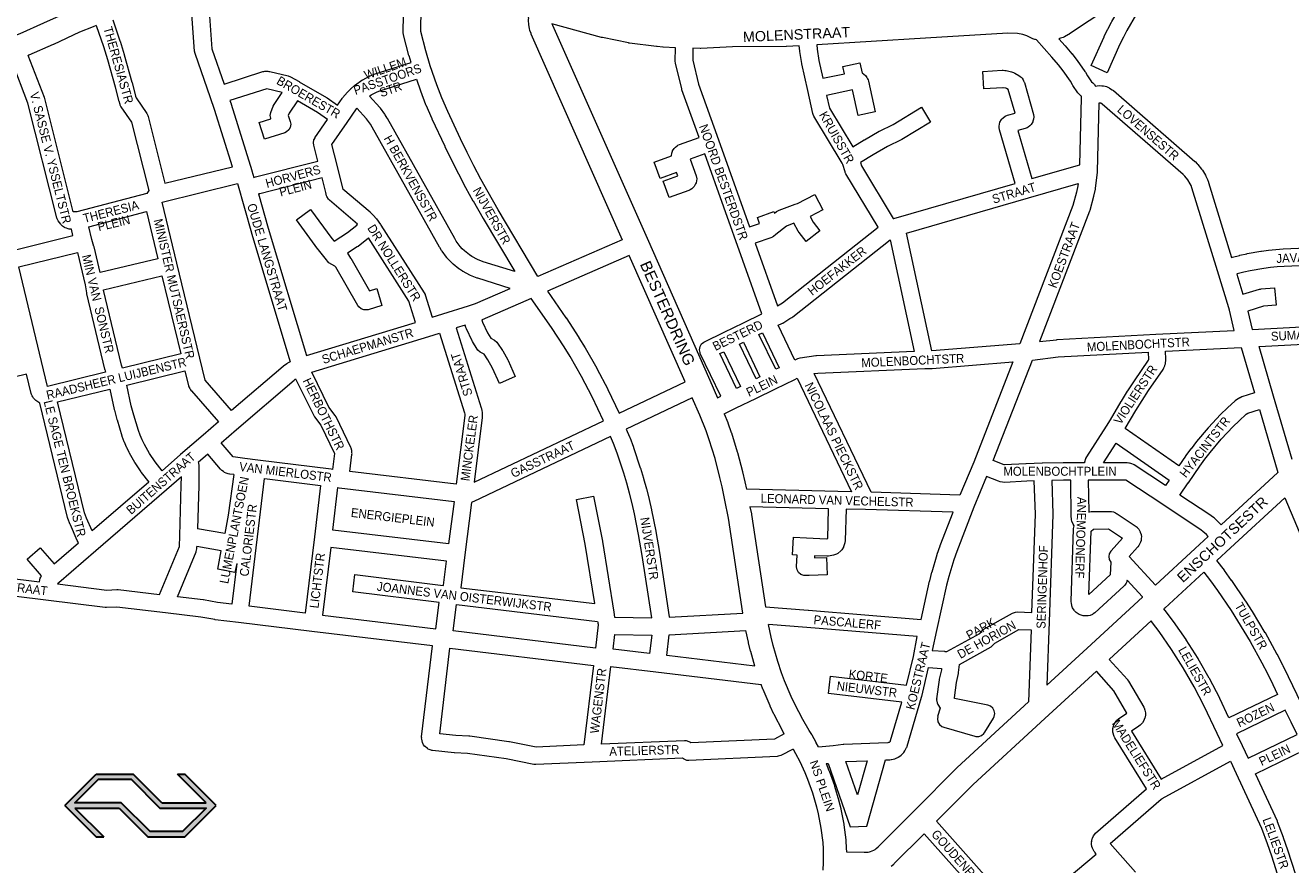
# Model space of a CAD drawing. Header units: metres. Extents: x 123817 to 142006, y 393105 to 406084.
# Tile 91 of 138: x 133835 to 134923, y 396927 to 397649. Entities that reach past the tile are written whole.
import ezdxf
from ezdxf.enums import TextEntityAlignment as Align

# ---------------------------------------------------------------- set-up
doc = ezdxf.new("R2010")
doc.units = ezdxf.units.M
doc.header["$MEASUREMENT"] = 0
doc.styles.add('Style-Arial', font='arial.ttf')

# ---------------------------------------------------------------- blocks, each defined once
blk = doc.blocks.new('NS055_1')
at = {"lineweight": 30}
h = blk.add_hatch(color=5, dxfattribs=at)
h.paths.add_polyline_path([(-19.72, 0), (-31.72, 12), (-19.72, 24), (-5.62, 24), (5.38, 13), (22.28, 13), (11.28, 24), (14.11, 24), (26.11, 12), (14.11, 0), (0, 0), (-11, 11), (-27.89, 11), (-16.89, 0)])
h.paths.add_polyline_path([(0.83, 2), (-10.17, 13), (-27.89, 13), (-18.89, 22), (-6.44, 22), (4.56, 11), (22.28, 11), (13.28, 2)], flags=17)
at = {"color": 5, "lineweight": 30}
for p, q in [((-31.72, 12), (-19.72, 24)), ((-19.72, 24), (-5.62, 24)), ((5.38, 13), (-5.62, 24)), ((22.28, 13), (11.28, 24)), ((11.28, 24), (14.11, 24)), ((26.11, 12), (14.11, 24)), ((-31.72, 12), (-19.72, 0)), ((-27.89, 11), (-11, 11)), ((-27.89, 11), (-16.89, 0)), ((-11, 11), (0, 0)), ((5.38, 13), (22.28, 13)), ((14.11, 0), (26.11, 12)), ((-19.72, 0), (-16.89, 0)), ((0, 0), (14.11, 0))]:
    blk.add_line(p, q, dxfattribs=at)
at = {"color": 5, "lineweight": 30, "flags": 128}
blk.add_lwpolyline([(-10.17, 13), (-27.89, 13), (-18.89, 22), (-6.44, 22), (4.56, 11), (22.28, 11), (13.28, 2), (0.83, 2)], close=True, dxfattribs=at)

msp = doc.modelspace()

# ---------------------------------------------------------------- linework, layer by layer
at = {"color": 9, "linetype": 'Continuous', "lineweight": 0, "flags": 128}
for points in [[(134809.2, 397692.9), (134809.3, 397692.7), (134809.8, 397690.1), (134809.3, 397687.6), (134808.5, 397686), (134799.3, 397672.2), (134790.6, 397658.4), (134782.3, 397644.3), (134779.2, 397638.5), (134776.3, 397632.5), (134765.3, 397607.9), (134751.6, 397614), (134762.7, 397638.7), (134762.7, 397638.9), (134765.7, 397645.1), (134765.9, 397645.4), (134769.1, 397651.5), (134769.3, 397651.8), (134777.7, 397666.1), (134777.8, 397666.3), (134783.5, 397675.3)], [(133992.7, 397672.9), (133995.8, 397628.4), (134006.4, 397598.1), (134039.5, 397608.8), (134040.5, 397609), (134041.3, 397609.1), (134042.3, 397609.2), (134043.8, 397609.2), (134044.8, 397609), (134045.1, 397609), (134045.5, 397608.9), (134061.4, 397605.2), (134063.4, 397604.4), (134070.8, 397600.2), (134070.9, 397600.1), (134070.9, 397600.1), (134094.4, 397586.5), (134095, 397586.2), (134103.7, 397580), (134107.7, 397585.7), (134108.1, 397586.3), (134108.1, 397586.3), (134112.3, 397591.3), (134112.8, 397591.8), (134115.1, 397594.1), (134115.2, 397594.2), (134115.5, 397594.4), (134118.7, 397597.2), (134119.3, 397597.6), (134124.6, 397601.4), (134125.2, 397601.7), (134125.4, 397601.8), (134131.2, 397604.9), (134131.8, 397605.2), (134134.8, 397606.4), (134135.4, 397606.6), (134167.1, 397616.6), (134165.3, 397622.5), (134165.2, 397622.8), (134160.6, 397640.5), (134160.3, 397642.4), (134160.3, 397642.6), (134160.3, 397642.6), (134161.1, 397688)], [(134348.5, 397464.3), (134276, 397432.6), (134242, 397490), (134233.3, 397505.1), (134227.1, 397516.4), (134221, 397527.8), (134215.2, 397539.3), (134209.5, 397550.9), (134198.6, 397574.5), (134193.5, 397586.2), (134189.1, 397597.4), (134183.5, 397613.9), (134179.7, 397626.7), (134175.3, 397643.3), (134176.1, 397684.6)], [(133910.6, 397653.5), (133916.8, 397635.2), (133916.9, 397635), (133920.4, 397623.6), (133920.5, 397623.4), (133927.1, 397599.7), (133927.2, 397599.5), (133930.1, 397587.8), (133930.6, 397586.2), (133939.9, 397572.7), (133940.8, 397571.1), (133941, 397570.3), (133955.5, 397512.8), (134013.5, 397526.9), (133998.1, 397576.3), (133994.6, 397586.3), (133981.3, 397624.4), (133980.9, 397626.4), (133977.8, 397670.5)], [(133896.4, 397648.4), (133902.6, 397630.4), (133906, 397619.2), (133912.6, 397595.7), (133915.6, 397583.9), (133915.7, 397583.6), (133916.6, 397580.8), (133916.7, 397580.3), (133917.6, 397578.6), (133926.8, 397565.3), (133941.6, 397506.5), (133940, 397504.1), (133879.8, 397488.3), (133876.7, 397488.2), (133852.1, 397585.7), (133851.9, 397586.4), (133851.9, 397586.5), (133838, 397622.8)], [(134723.8, 397637), (134729.1, 397631.1), (134729.2, 397630.9), (134734.9, 397624.2), (134734.9, 397624.2), (134735.1, 397624), (134739.3, 397618.7), (134739.5, 397618.4), (134746.2, 397609), (134746.6, 397608.4), (134748.4, 397605.2), (134751.9, 397600), (134752.9, 397599.2), (134754, 397598.1), (134754.4, 397597.5), (134755.3, 397596.3), (134756.6, 397596.6), (134756.8, 397596.6), (134758.3, 397596.8), (134760.8, 397596.7), (134761.9, 397596.6), (134762.2, 397596.5), (134763.6, 397596.2), (134764.6, 397595.9), (134765.9, 397595.4), (134767, 397594.9), (134767.4, 397594.7), (134769.7, 397593.1), (134770.6, 397592.5), (134840.6, 397531.6), (134840.8, 397531.4), (134842.7, 397529.6), (134843.3, 397528.9), (134843.3, 397528.9), (134846.5, 397525), (134847.2, 397524.1), (134849.8, 397519.7), (134850.2, 397518.9), (134851.2, 397516.6), (134851.4, 397516.1), (134851.5, 397516.1), (134852.3, 397513.7), (134852.4, 397513.4), (134872.3, 397449), (134872.8, 397449.2), (134873.1, 397449.2), (134879, 397450.8), (134879.2, 397450.9), (134885.2, 397452.2), (134885.5, 397452.3), (134897.5, 397454.4), (134897.5, 397454.4), (134897.9, 397454.5), (134903.9, 397455.3), (134904.1, 397455.3), (134910.2, 397455.9), (134910.4, 397455.9), (134916.5, 397456.3), (134916.6, 397456.3), (134995.4, 397459.8)], [(134430.5, 397328.4), (134433.2, 397329.8), (134415.6, 397366.5), (134415.4, 397367.2), (134414.9, 397369.7), (134415.4, 397372.3), (134416.7, 397374.6), (134418.7, 397376.2), (134419.2, 397376.4), (134419.1, 397376.5), (134436, 397384.7), (134452.8, 397392.9), (134452.8, 397392.9), (134452.8, 397392.9), (134468.5, 397400.6), (134419.5, 397538), (134407, 397533.5), (134412, 397519.1), (134412.5, 397516.6), (134412.3, 397515), (134411.9, 397513.2), (134411.6, 397512.3), (134410.3, 397510), (134409.6, 397509.3), (134408.3, 397508.1), (134407, 397507.2), (134405.8, 397506.6), (134388.8, 397500.5), (134383.7, 397514.6), (134396.2, 397519.1), (134395.1, 397522), (134381, 397517), (134375.9, 397531.1), (134390.7, 397536.4), (134391.1, 397538.6), (134391.1, 397538.6), (134391.6, 397540.3), (134391.7, 397540.6), (134393, 397542.8), (134394.2, 397544), (134395.7, 397545.1), (134396.4, 397545.6), (134397.7, 397546.2), (134414.5, 397552.2), (134399.8, 397593.3), (134399.6, 397594), (134394.3, 397616), (134394.1, 397617.7), (134394.1, 397617.9), (134394.1, 397617.9), (134394.3, 397629.4)], [(134409.3, 397628.9), (134409.1, 397618.6), (134414.1, 397598), (134431.1, 397550.1), (134431.1, 397550.1), (134457.8, 397475.3), (134466.6, 397478.3), (134464.8, 397483.3), (134478.9, 397488.4), (134479.4, 397487), (134481.1, 397488.5), (134482.1, 397489.1), (134483.3, 397489.7), (134497, 397494.7), (134499.2, 397495.5), (134514, 397503.2), (134520.9, 397489.9), (134510, 397484.2), (134512.6, 397479.3), (134518.4, 397472), (134506.7, 397462.6), (134500.5, 397470.5), (134499.7, 397471.6), (134496.1, 397478.4), (134489.6, 397476), (134480.6, 397468.8), (134480.6, 397468.8), (134480.6, 397468.8), (134478.5, 397467), (134477.6, 397466.4), (134476.2, 397465.8), (134462.8, 397461.2), (134482, 397407.5), (134484.9, 397409.2), (134486.2, 397410), (134568.4, 397475), (134540.8, 397520.9), (134540.2, 397522.2), (134540.1, 397522.7), (134538.2, 397529), (134537.6, 397530.1), (134513.1, 397570.6), (134512.5, 397571.9), (134512.2, 397572.9), (134507.9, 397592.6), (134502.9, 397615.4), (134502.8, 397615.8), (134501.1, 397626.2), (134501.1, 397626.7), (134500.7, 397631)], [(134515.7, 397631.8), (134516, 397628.2), (134517.6, 397618.4), (134521, 397603.1), (134539.5, 397607), (134538.2, 397613.3), (134552.8, 397616.5), (134554.8, 397607.6), (134555.8, 397607), (134557.8, 397605.3), (134558.7, 397603.9), (134559.4, 397602.6), (134559.8, 397601.7), (134560.1, 397600.7), (134565.9, 397574.2), (134551.2, 397571), (134546.4, 397593.2), (134524.2, 397588.4), (134526.6, 397577.3), (134546.6, 397544.2), (134556.5, 397550.1), (134556.6, 397550.2), (134556.6, 397550.2), (134569.3, 397557.5), (134569.7, 397557.7), (134581.3, 397563.4), (134605.8, 397578.2), (134613.5, 397565.3), (134588.8, 397550.4), (134588.7, 397550.4), (134588.3, 397550.1), (134576.6, 397544.3), (134564.2, 397537.2), (134553.3, 397530.8), (134554.2, 397527.8), (134581.5, 397482.4), (134581.9, 397482.5), (134581.9, 397482.5), (134581.9, 397482.5), (134686.2, 397512.6), (134672.7, 397558.8), (134672.4, 397560.9), (134672.5, 397561.8), (134672.7, 397563.6), (134673.1, 397565.3), (134674.4, 397567.6), (134674.6, 397567.8), (134675.9, 397569.2), (134677.6, 397570.6), (134679.5, 397571.4), (134686.1, 397573.1), (134680.2, 397593.5), (134678.9, 397594.3), (134678.3, 397594.5), (134675.9, 397595), (134675.6, 397595), (134659.3, 397594), (134658.4, 397609), (134675.1, 397610), (134676, 397610), (134677.3, 397609.9), (134678.2, 397609.8), (134678.4, 397609.8), (134681.9, 397609), (134683.1, 397608.7), (134684.8, 397608), (134685.9, 397607.5), (134685.9, 397607.5), (134689.3, 397605.5), (134690.4, 397604.7), (134691.3, 397604), (134692.1, 397603.1), (134693, 397601.8), (134693.5, 397600.8), (134693.9, 397599.9), (134694.1, 397599.4), (134702, 397572.1), (134702.3, 397570), (134702, 397567.9), (134701.5, 397566.1), (134701.3, 397565.7), (134700, 397563.4), (134698.8, 397562.3), (134697.4, 397561.2), (134696.6, 397560.6), (134694.8, 397559.9), (134688.5, 397558.2), (134700.6, 397516.8), (134741.9, 397528.7), (134743.3, 397586.2), (134743.3, 397586.6), (134743.1, 397587.6), (134742.7, 397588.1), (134741.7, 397589), (134740.6, 397590), (134740.1, 397590.6), (134735.8, 397597), (134735.5, 397597.5), (134733.7, 397600.6), (134727.4, 397609.5), (134723.4, 397614.6), (134717.8, 397621.2), (134704.6, 397636.2)], [(133819, 397453.5), (133876.3, 397467.9), (133875, 397473.2), (133873.6, 397473.3), (133873.2, 397473.4), (133872.2, 397473.7), (133870.7, 397474.1), (133869.8, 397474.6), (133869.1, 397474.9), (133868.4, 397475.3), (133867.5, 397476), (133866.2, 397477.2), (133866, 397477.5), (133863.8, 397480.4), (133862.7, 397482.3), (133862.5, 397483.1), (133837.7, 397581.6), (133824.1, 397617.2)], [(134031.9, 397517.7), (134033.4, 397518.3), (134086.8, 397531.9), (134083.3, 397545.7), (134083.1, 397547.5), (134083.5, 397550.1), (134084.5, 397551.7), (134084.4, 397551.8), (134095.2, 397567.6), (134086.6, 397573.7), (134069.4, 397583.7), (134062.2, 397573.1), (134061.5, 397571.1), (134063.2, 397565.9), (134063.6, 397563.5), (134063.2, 397560.9), (134061.9, 397558.7), (134059.9, 397557), (134058.4, 397556.3), (134041.1, 397550.7), (134036.5, 397565), (134046.6, 397568.3), (134046.4, 397568.8), (134046, 397571.2), (134046.5, 397573.8), (134046.5, 397573.8), (134048.4, 397579.1), (134049.3, 397580.7), (134056.2, 397591), (134042.9, 397594.1), (134011.3, 397583.9), (134012.3, 397581.2), (134012.4, 397580.9), (134030.2, 397523.7), (134030.2, 397523.7), (134030.2, 397523.6), (134031.9, 397517.7)], [(134256.1, 397436.8), (134229.1, 397445.3), (134224, 397447.3), (134219.2, 397449.9), (134217.1, 397451.2), (134212.8, 397454.7), (134210.9, 397456.5), (134209.2, 397458.4), (134205.9, 397463), (134204.5, 397465.3), (134146.6, 397568.6), (134146.5, 397568.8), (134144.8, 397571.6), (134144.5, 397572.2), (134140.6, 397577.4), (134140.3, 397577.8), (134140.1, 397578), (134131.4, 397587.8), (134132.8, 397588.8), (134137.9, 397591.4), (134140.2, 397592.4), (134171.6, 397602.3), (134175, 397592.4), (134175, 397592.3), (134175.1, 397592.2), (134179.5, 397580.7), (134179.6, 397580.4), (134184.9, 397568.4), (134184.9, 397568.2), (134195.9, 397544.6), (134196, 397544.4), (134201.7, 397532.7), (134201.8, 397532.6), (134207.7, 397521), (134207.8, 397520.9), (134213.9, 397509.3), (134213.9, 397509.2), (134220.2, 397497.8), (134220.3, 397497.7), (134229, 397482.5), (134229.1, 397482.4), (134256.1, 397436.8)], [(134185, 397397.6), (134194.2, 397400.5), (134194.2, 397400.5), (134194.2, 397400.5), (134216.4, 397407.4), (134216.4, 397407.4), (134216.4, 397407.4), (134222.5, 397409.3), (134252.2, 397422.3), (134224.3, 397431.1), (134223.9, 397431.2), (134218.2, 397433.4), (134217.4, 397433.8), (134211.8, 397436.8), (134211.6, 397436.9), (134211.2, 397437.2), (134208.5, 397438.9), (134208, 397439.3), (134203.1, 397443.3), (134202.5, 397443.8), (134200.3, 397446), (134199.9, 397446.3), (134197.8, 397448.7), (134197.7, 397448.9), (134197.4, 397449.2), (134193.6, 397454.3), (134193.2, 397454.9), (134191.6, 397457.6), (134191.5, 397457.8), (134133.6, 397561.2), (134132.2, 397563.6), (134128.7, 397568.3), (134120.4, 397577.5), (134119.9, 397576.9), (134111.8, 397565.2), (134098.7, 397546.1), (134103.2, 397528.4), (134108.2, 397508.7), (134108.2, 397508.7), (134108.2, 397508.7), (134108.4, 397508.1), (134131.7, 397488.2), (134132.2, 397487.7), (134134.4, 397485.4), (134134.7, 397485.1), (134136.9, 397482.6), (134136.9, 397482.5), (134137.3, 397482.1), (134140.7, 397477.3), (134141, 397476.9), (134178.3, 397418.6), (134179, 397417.2), (134179.1, 397416.8), (134185, 397397.6)], [(134707.1, 397376.6), (134721.7, 397378.3), (134722.2, 397378.4), (134807.1, 397383), (134807.2, 397383), (134807.2, 397383), (134874.5, 397386.3), (134870.5, 397403.8), (134869.9, 397405.8), (134860.1, 397437.4), (134860.1, 397437.4), (134838.1, 397508.8), (134837.4, 397510.8), (134836.7, 397512.4), (134834.6, 397515.9), (134832.1, 397519), (134830.6, 397520.3), (134761.1, 397580.8), (134759.9, 397581.7), (134759.8, 397581.7), (134759.6, 397581.7), (134758.8, 397581.7), (134758.2, 397581.6), (134756.7, 397522.9), (134756.7, 397522.8), (134756.7, 397522.2), (134755.1, 397508.6), (134755, 397507.8), (134753.6, 397501.8), (134753.5, 397501.4), (134750.3, 397489.4), (134750.1, 397488.8), (134750, 397488.7), (134707.1, 397376.6)], [(134077.1, 397364.6), (134170.7, 397393.2), (134165.1, 397411.4), (134130.3, 397465.8), (134130.3, 397465.7), (134121.5, 397458.5), (134120.8, 397458), (134112.4, 397452.6), (134115, 397448.5), (134115.1, 397448.3), (134131.3, 397420.2), (134137.5, 397422.2), (134142, 397407.8), (134130, 397404.1), (134129.1, 397403.9), (134126.5, 397403.9), (134124, 397404.8), (134122.1, 397406.5), (134121.3, 397407.6), (134102.2, 397440.7), (134101.6, 397441.6), (134096.4, 397444.4), (134093.3, 397448.5), (134093.3, 397448.5), (134093.3, 397448.5), (134091, 397451.4), (134087.4, 397455.7), (134087.3, 397455.8), (134087, 397456.2), (134068.5, 397481.4), (134080.7, 397490.2), (134098.9, 397465.3), (134100.8, 397463), (134112.3, 397470.4), (134120.3, 397476.9), (134121, 397477.6), (134096.8, 397498.2), (134095.9, 397499.1), (134094.6, 397501.4), (134094.4, 397502.1), (134093.7, 397505), (134090.5, 397517.4), (134037.1, 397503.8), (134036.5, 397503.7), (134035.9, 397503.7), (134044.3, 397474.3), (134077.1, 397364.6)], [(134012.8, 397317.3), (133990, 397343.5), (133985.4, 397362.3), (133965.8, 397444), (133953.1, 397496.7), (133953.1, 397496.7), (134017.8, 397512.5), (134029.9, 397470.1), (134029.9, 397470), (134063, 397359.2), (134060.9, 397358.1), (134060.9, 397358), (134060.1, 397357.5), (134057.3, 397355.4), (134057, 397355.1), (134012.8, 397317.3)], [(134614.5, 397368.6), (134592.8, 397470), (134697.6, 397500.3), (134697.6, 397500.3), (134740.5, 397512.7), (134740.2, 397510.7), (134739, 397505.2), (134735.9, 397493.7), (134690.3, 397374.7), (134614.5, 397368.6)], [(133899.9, 397436), (133894.5, 397458.1), (133894.4, 397458.5), (133892.6, 397464.4), (133889.9, 397475.4), (133939.6, 397488.5), (133949.4, 397447.8), (133899.9, 397436)], [(134496.9, 397360.8), (134482.6, 397390.7), (134485.8, 397392.3), (134486.3, 397392.5), (134486.4, 397392.6), (134492.6, 397396.4), (134492.6, 397396.4), (134492.6, 397396.4), (134494.4, 397397.4), (134495.2, 397398), (134578.8, 397464.1), (134599.3, 397368.1), (134515.6, 397364.5), (134514.9, 397364.4), (134501.3, 397362.5), (134501, 397362.5), (134499, 397361.8), (134496.9, 397360.8)], [(133854.5, 397338.1), (133849.3, 397359.4), (133829.9, 397440.8), (133880.2, 397453.4), (133887, 397425.6), (133887.9, 397418.6), (133888, 397417.8), (133903.6, 397352.9), (133903.7, 397352.6), (133904.3, 397350.3), (133854.5, 397338.1)], [(134354.5, 397450.6), (134284.3, 397419.9), (134300.1, 397397.1), (134300.2, 397397), (134311.2, 397380.2), (134311.3, 397380), (134316.6, 397371.4), (134316.7, 397371.2), (134326.7, 397353.8), (134326.8, 397353.6), (134336.1, 397335.8), (134336.2, 397335.5), (134345.8, 397315.1), (134402.6, 397342.1)], [(134889.8, 397387), (134991.4, 397392.4), (134988.7, 397444.5), (134917.4, 397441.3), (134911.5, 397440.9), (134905.7, 397440.4), (134900, 397439.6), (134888.3, 397437.6), (134882.7, 397436.3), (134877.1, 397434.8), (134876.7, 397434.7), (134882, 397417.4), (134896.1, 397421.6), (134897, 397421.8), (134897.6, 397421.9), (134909.2, 397423), (134910.6, 397408), (134899.7, 397407), (134886.1, 397402.9), (134889.8, 397387)], [(133918.9, 397353.8), (133918.1, 397356.5), (133902.7, 397420.9), (133902.7, 397421.3), (133952.9, 397433.2), (133969.1, 397366), (133918.9, 397353.8)], [(134221.1, 397255.7), (134332.3, 397308.6), (134322.7, 397329), (134313.6, 397346.5), (134303.7, 397363.7), (134298.6, 397372.1), (134287.7, 397388.7), (134270.3, 397413.8), (134265.7, 397411.8), (134228.2, 397395.4), (134227.9, 397395.3), (134228.4, 397393.4), (134232.8, 397384.2), (134235.6, 397379.7), (134238.8, 397377.8), (134238.8, 397377.8), (134240.8, 397376.1), (134241.3, 397375.4), (134245.6, 397368.9), (134245.8, 397368.6), (134250.1, 397361), (134250.4, 397360.3), (134256.6, 397346.6), (134242.9, 397340.5), (134236.9, 397353.9), (134232.9, 397360.9), (134229.7, 397365.7), (134226.4, 397367.6), (134226.4, 397367.6), (134224.4, 397369.3), (134223.7, 397370.2), (134219.8, 397376.8), (134219.4, 397377.4), (134214.6, 397387.5), (134214.3, 397388.2), (134214.2, 397388.7), (134213.6, 397390.8), (134205.9, 397388.4), (134227.3, 397319.6), (134227.5, 397319), (134227.9, 397317), (134228.1, 397315.9), (134228.2, 397314.3), (134228.2, 397313.8), (134228.2, 397313.4), (134228.1, 397311.8), (134228.1, 397311.3), (134221.1, 397255.7)], [(134205.7, 397254.1), (134114.5, 397264.9), (134116.2, 397279.5), (134116.3, 397280.3), (134116.2, 397280.9), (134116.1, 397282.9), (134115.6, 397284.9), (134115.3, 397285.6), (134102.6, 397311.9), (134101.8, 397313.1), (134096.4, 397320.3), (134081.7, 397350.3), (134182.2, 397381.1), (134182.2, 397381.1), (134182.3, 397381.1), (134191.5, 397384), (134212.9, 397315.4), (134213.2, 397314.3), (134213.2, 397313.8), (134213.2, 397313), (134205.7, 397254.1)], [(134463.6, 397344.6), (134449.2, 397374.5), (134452.6, 397376.1), (134466.9, 397346.2), (134463.6, 397344.6)], [(134480.4, 397352.8), (134466, 397382.7), (134469.1, 397384.1), (134483.4, 397354.2), (134480.4, 397352.8)], [(134924.3, 397275.3), (134908.3, 397329.7), (134908.3, 397329.7), (134895.8, 397372.3), (134999.7, 397377.8), (135019.2, 397378.8), (135020.4, 397378.7), (135023.4, 397378.2), (135026.3, 397377.1), (135027.2, 397376.6), (135029.7, 397374.7), (135031.1, 397373.1)], [(134446.7, 397336.4), (134432.4, 397366.3), (134435.8, 397367.9), (134450.1, 397338), (134446.7, 397336.4)], [(134677.1, 397270.7), (134676.7, 397270.7), (134667.2, 397274.4), (134701, 397360.7), (134723.2, 397363.4), (134800.4, 397367.6), (134800.7, 397361.3), (134800.7, 397361.1), (134800.6, 397360.8), (134800.6, 397360.6), (134788.5, 397343), (134788.4, 397342.8), (134782.7, 397334.2), (134782.6, 397334.1), (134777.2, 397325.3), (134777.1, 397325.1), (134767.8, 397309.3), (134764.4, 397304), (134764.4, 397304), (134764.4, 397304), (134747.5, 397277.6), (134746.8, 397276.1), (134746.7, 397275.7), (134745.9, 397273), (134745.8, 397272.5), (134741.6, 397272.5), (134741.6, 397272.5), (134741.5, 397272.5), (134727.6, 397272.5), (134727.5, 397272.5), (134709.6, 397272.1), (134709.6, 397272.1), (134709.5, 397272.1), (134695.6, 397271.6), (134695.4, 397271.6), (134677.1, 397270.7)], [(134827, 397269.9), (134780.9, 397302), (134790, 397317.4), (134795.3, 397326.1), (134800.9, 397334.6), (134813.3, 397352.7), (134814, 397354), (134814.6, 397355.3), (134814.8, 397355.7), (134814.9, 397356.3), (134815.3, 397357.6), (134815.5, 397358.7), (134815.7, 397360.1), (134815.8, 397361), (134815.8, 397361.4), (134815.4, 397368.4), (134880.4, 397371.6), (134891.9, 397332.5), (134881, 397329), (134879.5, 397328.4), (134879.4, 397328.4), (134876.5, 397326.6), (134875.2, 397325.7), (134868.6, 397319.6), (134868.4, 397319.4), (134863, 397314.1), (134862.7, 397313.8), (134852.3, 397302.7), (134852.1, 397302.4), (134842.2, 397290.8), (134842.2, 397290.8), (134842.1, 397290.6), (134837.4, 397284.5), (134837.3, 397284.4), (134832.7, 397278.3), (134832.6, 397278.1), (134827, 397269.9)], [(134638.8, 397244.6), (134562.5, 397247), (134513.5, 397349.1), (134516.6, 397349.5), (134608.7, 397353.5), (134614.4, 397353.5), (134614.9, 397353.6), (134684.3, 397359.2), (134650.6, 397272.9), (134638.8, 397244.6)], [(133847.7, 397170.1), (133848, 397171.7), (133848.3, 397173.1), (133848.7, 397173.9), (133849.3, 397175.1), (133836.9, 397189.4), (133848.2, 397199.2), (133860.1, 397185.5), (133881.1, 397203.7), (133880.8, 397204), (133880, 397205.5), (133874.2, 397219.1), (133874.1, 397219.3), (133872.1, 397224.4), (133872.1, 397224.6), (133871.8, 397225.4), (133848, 397323.8), (133847.2, 397324.2), (133846.2, 397324.7), (133846.2, 397324.7), (133844.6, 397325.9), (133843.1, 397327.5), (133842.6, 397328), (133841.8, 397329.1), (133841.3, 397330.1), (133840.8, 397331.2), (133840.6, 397332), (133836.5, 397348.6), (133803.1, 397340.5)], [(133953, 397265.6), (133947.1, 397273.1), (133942.1, 397280.5), (133937.8, 397288.2), (133935.9, 397292.1), (133934.2, 397296.2), (133932.6, 397300.2), (133928.7, 397313.5), (133926.5, 397321.5), (133922.6, 397339.3), (133972.6, 397351.4), (133975.8, 397338.6), (133976, 397337.8), (133976.8, 397336.3), (133977.5, 397335.1), (133978.1, 397334.4), (133978.2, 397334.3), (134001.5, 397307.5), (133988.2, 397296.1), (133988.2, 397296.1), (133988.2, 397296.1), (133968.9, 397279.4), (133953, 397265.6)], [(134099.6, 397266.7), (134098.4, 397266.9), (134035.3, 397274.7), (134024.2, 397276.1), (134024.2, 397276.1), (134024.2, 397276.1), (134014.1, 397277.4), (134003.7, 397289.6), (134017, 397301.1), (134066.6, 397343.6), (134067.8, 397344.5), (134083.3, 397313), (134084, 397311.8), (134089.4, 397304.7), (134101.2, 397280.4), (134099.6, 397266.7)], [(134436.2, 397314.6), (134446.5, 397319.6), (134446.5, 397319.6), (134446.5, 397319.6), (134463.4, 397327.8), (134463.4, 397327.8), (134463.4, 397327.8), (134480.2, 397336), (134480.2, 397336), (134480.2, 397336), (134496.7, 397344), (134498.8, 397345.1), (134545.6, 397247.4), (134533.8, 397247.7), (134533.8, 397247.7), (134533.8, 397247.7), (134455.2, 397249.6)], [(133892.8, 397213.8), (133888.1, 397224.9), (133886.3, 397229.4), (133863.2, 397324.8), (133908, 397335.7), (133911.9, 397318.1), (133912, 397317.8), (133914.2, 397309.5), (133914.3, 397309.3), (133918.4, 397295.7), (133918.5, 397295.3), (133918.5, 397295.2), (133920.2, 397290.8), (133920.3, 397290.5), (133922.2, 397286.1), (133922.3, 397285.8), (133924.3, 397281.5), (133924.6, 397281.1), (133929.2, 397272.9), (133929.5, 397272.3), (133934.8, 397264.5), (133935.1, 397264.1), (133941.6, 397255.8), (133892.8, 397213.8)], [(134408.7, 397328.4), (134351.9, 397301.4), (134354.7, 397294.8), (134354.9, 397294.5), (134358.1, 397285.9), (134358.1, 397285.8), (134358.2, 397285.6), (134364, 397268.2), (134364.1, 397267.9), (134366.8, 397259.1), (134366.8, 397259), (134369.3, 397250.1), (134369.3, 397249.9), (134371.6, 397241), (134371.6, 397240.9), (134373.7, 397231.9), (134373.7, 397231.7), (134377.3, 397213.6), (134377.3, 397213.4), (134380.4, 397195.3), (134380.5, 397195.2), (134388.9, 397139.9), (134388.9, 397139.6), (134388.9, 397139.5), (134452.1, 397143)], [(134863.2, 397219.1), (134861.5, 397220.9), (134861.1, 397221.4), (134857.5, 397224.7), (134856.8, 397225.3), (134854.8, 397226.8), (134854.5, 397227), (134827.8, 397244.7), (134835, 397255.2), (134835.1, 397255.2), (134835.1, 397255.2), (134844.9, 397269.5), (134849.3, 397275.4), (134853.8, 397281.2), (134863.4, 397292.6), (134873.6, 397303.5), (134878.8, 397308.6), (134884.8, 397314.1), (134886.3, 397315), (134896.1, 397318.1), (134912, 397264)], [(134373.8, 397139.2), (134365.6, 397192.8), (134362.6, 397210.8), (134359.1, 397228.6), (134357, 397237.4), (134354.8, 397246.2), (134352.4, 397254.9), (134349.8, 397263.5), (134344, 397280.7), (134340.9, 397289.1), (134338.4, 397294.9), (134221, 397239.1), (134220, 397238.7), (134218.9, 397238.3), (134213.2, 397193.3), (134209.7, 397165), (134324.8, 397151.3), (134316.6, 397202.3), (134309.1, 397240.7), (134323.8, 397243.6), (134331.4, 397205.1), (134331.4, 397204.8), (134341.2, 397143.9), (134341.2, 397143.9), (134341.2, 397143.9), (134341.8, 397139.7), (134373.8, 397139.2)], [(134815.3, 397252.9), (134788.4, 397270.7), (134788, 397270.9), (134786.5, 397271.6), (134785.5, 397271.9), (134784.5, 397272.2), (134784, 397272.2), (134782.5, 397272.4), (134781.8, 397272.4), (134762.1, 397272.5), (134772.9, 397289.4), (134818.5, 397257.5), (134815.3, 397252.9)], [(134014.8, 397262.2), (134011.3, 397262.6), (134010.9, 397262.7), (134009.9, 397262.9), (134008.2, 397263.5), (134006.7, 397264.1), (134005.7, 397264.8), (134004.3, 397265.9), (134003.3, 397266.9), (133992.3, 397279.8), (133984.1, 397272.7), (133984.2, 397272.4), (133984.7, 397269.8), (133984.7, 397269.7), (133984.5, 397253), (133984.5, 397252.9), (133983.4, 397215.5)], [(133950.7, 397159), (133967.9, 397200.4), (133968.2, 397209.5), (133968.2, 397209.5), (133968.2, 397209.5), (133969.5, 397253.3), (133969.6, 397260.2), (133956.8, 397249.1), (133956.8, 397249.1), (133956.8, 397249.1), (133896.1, 397196.8), (133864.2, 397169.3), (133863, 397168.2), (133905.4, 397163), (133914.2, 397163.3), (133915.3, 397163.3), (133950.7, 397159)], [(134076.1, 397143.2), (134027.8, 397149), (134040.9, 397258.9), (134089.1, 397252.9), (134083.9, 397208.8), (134083.9, 397208.8), (134083.9, 397208.8), (134076.1, 397143.2)], [(134627.4, 397110.1), (134655.8, 397125.7), (134658.8, 397129), (134684, 397143.1), (134686.4, 397144), (134687.9, 397144.1), (134700.6, 397143.6), (134703.7, 397228.2), (134702.6, 397256.9), (134696.2, 397256.6), (134677, 397255.6), (134675.3, 397255.7), (134675.3, 397255.7), (134673.4, 397256.1), (134672, 397256.5), (134661.6, 397260.5), (134650.7, 397234.2), (134636, 397196), (134633.6, 397189), (134629.2, 397174.5), (134627.3, 397167.3), (134618.5, 397128.1), (134615, 397111.1), (134625.6, 397110.3), (134625.8, 397110.2), (134627.4, 397110.1)], [(134795.8, 397157), (134782.5, 397171.5), (134782.3, 397170.9), (134782.1, 397170), (134781.5, 397168.8), (134781, 397168), (134780.2, 397166.9), (134779.6, 397166.2), (134754.8, 397143.4), (134753.4, 397142.4), (134752.6, 397142), (134750.7, 397141.2), (134749.1, 397140.8), (134747.8, 397140.7), (134745.8, 397140.7), (134744.6, 397140.8), (134742.9, 397141.3), (134741.1, 397142), (134740.3, 397142.4), (134738.6, 397143.7), (134737.2, 397145.2), (134736.9, 397145.6), (134735.6, 397147.7), (134734.9, 397149.5), (134734.9, 397149.7), (134734.5, 397151.7), (134734.4, 397152.7), (134734.4, 397153.2), (134734.4, 397153.5), (134734.4, 397153.5), (134736.4, 397215.2), (134736.5, 397215.9), (134736.6, 397217), (134736.9, 397218.1), (134736, 397219.7), (134735.2, 397221.5), (134735, 397221.9), (134734.6, 397223.7), (134734.5, 397224.7), (134734.4, 397225.4), (134734.1, 397257.5), (134727.7, 397257.5), (134717.6, 397257.3), (134718.7, 397228.5), (134718.7, 397228.2), (134718.7, 397227.9), (134715.3, 397135.6), (134715.3, 397135.6), (134713.3, 397081.1)], [(134852.2, 397208.9), (134850.6, 397210.6), (134847.6, 397213.4), (134846.1, 397214.5), (134813.2, 397236.4), (134781.3, 397257.4), (134752.9, 397257.5), (134752.9, 397257.5), (134752.9, 397257.5), (134749.1, 397257.5), (134749.4, 397230), (134750.2, 397230.3), (134751.4, 397230.4), (134767.7, 397230.6), (134769.1, 397230.5), (134770.6, 397230.1), (134772.4, 397229.3), (134773.4, 397228.9), (134773.8, 397228.6), (134789.5, 397218.3), (134791.1, 397216.9), (134791.2, 397216.8), (134792.5, 397215.2), (134793.7, 397213.1), (134793.8, 397212.6), (134794.4, 397210.7), (134794.7, 397208.6), (134794.6, 397207.7), (134794.4, 397205.7), (134794, 397204.1), (134793.4, 397202.9), (134792.4, 397201.2), (134791.7, 397200.1), (134791.5, 397199.9), (134784.3, 397191.7), (134806.8, 397167.2)], [(134199.3, 397202.6), (134099.7, 397214.5), (134104, 397251.1), (134105.2, 397250.9), (134105.2, 397250.9), (134105.2, 397250.9), (134203.9, 397239.2), (134199.3, 397202.6)], [(134471.5, 397148.5), (134508.4, 397145.7), (134508.5, 397145.7), (134605.3, 397137.7), (134612.7, 397170.7), (134612.8, 397170.9), (134614.7, 397178.4), (134614.8, 397178.7), (134619.2, 397193.5), (134619.3, 397193.7), (134621.8, 397201), (134621.9, 397201.2), (134621.9, 397201.3), (134633, 397229.8), (134557.5, 397232.1), (134540.9, 397232.5), (134540.1, 397205.5), (134539.8, 397203.5), (134538.8, 397200.2), (134538.6, 397199.9), (134537.3, 397197.6), (134536.3, 397196.6), (134533.7, 397194.5), (134532.7, 397193.8), (134530.2, 397192.9), (134530.2, 397192.9), (134525.9, 397192.1), (134524.3, 397192.1), (134513.8, 397192.5), (134513.7, 397190.7), (134524.2, 397191), (134524.6, 397176.1), (134509.2, 397175.6), (134506.3, 397175.4), (134504.5, 397175.5), (134502.1, 397176.4), (134500.1, 397178.1), (134498.8, 397180.3), (134498.3, 397182.9), (134498.4, 397183.3), (134498.3, 397183.2), (134498.8, 397193.1), (134494.9, 397193.3), (134495.6, 397208.3), (134506.9, 397207.8), (134506.9, 397207.8), (134506.9, 397207.8), (134524.2, 397207.1), (134525.1, 397207.2), (134525.9, 397232.9), (134458.3, 397234.5)], [(134918, 397242.3), (134951.2, 397163.3), (134983.4, 397086.4), (134933.6, 397062.5), (134928.6, 397072.9), (134921.2, 397088.3), (134921.2, 397088.4), (134916.5, 397097.9), (134916.4, 397098), (134911.6, 397107.4), (134911.5, 397107.6), (134901.3, 397126.1), (134901.1, 397126.3), (134890.2, 397144.4), (134890.1, 397144.6), (134884.4, 397153.5), (134884.3, 397153.7), (134872.4, 397171.1), (134872.3, 397171.3), (134866.1, 397179.8), (134866, 397180), (134859.5, 397188.4)], [(134749.6, 397159), (134751.4, 397213.6), (134753.5, 397215.4), (134766.3, 397215.6), (134778.4, 397207.7), (134768.6, 397196.6), (134768.4, 397196.5), (134767.1, 397194.2), (134766.7, 397191.7), (134767.1, 397189.1), (134768.4, 397186.9), (134768, 397176), (134749.6, 397159)], [(134017.1, 397185.9), (134012.9, 397150.8), (134000.7, 397152.3), (133988.6, 397154.5), (133988.6, 397154.5), (133988.2, 397154.5), (133966.2, 397157.2), (133982.3, 397195.9), (133982.4, 397196.2), (133982.8, 397198.5), (133982.9, 397200.4)], [(134188.3, 397129.6), (134191.1, 397152.2), (134117, 397161.3), (134118.8, 397176.2), (134194.7, 397166.9), (134194.8, 397167.3), (134197.4, 397187.7), (134097.9, 397199.6), (134090.9, 397141.4), (134188.3, 397129.6)], [(133724.6, 397185.3), (133847.7, 397170.1)], [(134495.4, 397026.2), (134484.7, 397020.7), (134482.5, 397020), (134481.6, 397019.9), (134405.7, 397016.4), (134404.1, 397016.5), (134401.6, 397017.4), (134401.1, 397017.7), (134400.2, 397018.3), (134322.7, 397015), (134274.3, 397012.8), (134272.6, 397013), (134272.5, 397013), (134248.8, 397017.7), (134215.6, 397022.3), (134204.3, 397022.9), (134203.9, 397023), (134185.3, 397025), (134184.8, 397025.1), (134184.2, 397025.3), (134183.4, 397025.5), (134181.6, 397026.2), (134181.6, 397026.2), (134181, 397026.6), (134179, 397028.3), (134178.8, 397028.5), (134177.8, 397029.7), (134176.7, 397031.7), (134176.4, 397033.3), (134176.2, 397034.8), (134176.1, 397035.8), (134176.2, 397036.7), (134176.1, 397036.7), (134185.5, 397114.9), (134081.7, 397127.4), (134081.7, 397127.4), (134081.7, 397127.4), (134018.6, 397135), (133998.7, 397137.4), (133998.3, 397137.5), (133998.2, 397137.5), (133986.2, 397139.7), (133955.9, 397143.3), (133914.1, 397148.3), (133905.3, 397148), (133904.1, 397148), (133853.1, 397154.3), (133853.1, 397154.3), (133853.1, 397154.3), (133727.5, 397169.8)], [(134848.4, 397178.2), (134854, 397171), (134860.1, 397162.6), (134871.9, 397145.3), (134877.4, 397136.6), (134888.2, 397118.7), (134898.3, 397100.4), (134903.1, 397091.2), (134907.7, 397081.8), (134911.8, 397073.1), (134870, 397053), (134862.1, 397069.7), (134862, 397070), (134853.2, 397086.9), (134853.1, 397087.2), (134843.6, 397103.7), (134843.4, 397104), (134833.2, 397120.1), (134833.1, 397120.3), (134822.2, 397136), (134822.1, 397136.2), (134816.4, 397143.9), (134816.3, 397144), (134814.1, 397146.8)], [(134325.6, 397113.1), (134203.2, 397127.8), (134206, 397150.4), (134327.2, 397135.9), (134327.4, 397135.2), (134327.5, 397134.5), (134327.8, 397133.5), (134327.9, 397133.1), (134325.6, 397113.1)], [(134767, 397103.3), (134782.7, 397085.9), (134782.8, 397085.7), (134783.5, 397084.7), (134796.7, 397062.2), (134797.3, 397060.9), (134797.4, 397060.6), (134797.7, 397059.7), (134798.1, 397057.5), (134798.1, 397055.5), (134798.1, 397055.4), (134797.6, 397052.9), (134797.5, 397052.5), (134796.8, 397050.7), (134795.6, 397048.8), (134795.1, 397048.2), (134793.7, 397046.8), (134792.6, 397045.9), (134786.1, 397041.6), (134811.7, 397000.3), (134864.7, 397029.2), (134859.7, 397039.7), (134859.7, 397039.7), (134859.7, 397039.7), (134848.6, 397063.2), (134840, 397079.8), (134830.6, 397096.1), (134820.6, 397111.9), (134810, 397127.4), (134804.4, 397134.9), (134803.1, 397136.5)], [(134462.5, 397097.6), (134386.7, 397106.6), (134388.9, 397124.4), (134454.8, 397128.1)], [(134517.1, 397028.1), (134529.8, 397029.4), (134529.8, 397029.4), (134529.8, 397029.4), (134538.4, 397030.4), (134538.9, 397030.4), (134568.8, 397031.6), (134577.2, 397031.9), (134577.6, 397032), (134578.1, 397032.2), (134578.4, 397032.4), (134578.7, 397032.7), (134579, 397033.1), (134579.2, 397033.5), (134588.9, 397066.6), (134525.7, 397074.1), (134527.5, 397089), (134592.8, 397081.2), (134598.7, 397105.9), (134602.1, 397122.9), (134507.3, 397130.7), (134474.1, 397133.3)], [(134523.8, 397013.7), (134525.5, 397013.9), (134544.3, 396959.4), (134558.6, 396959.8), (134574.8, 397016.8), (134578.5, 397017), (134579.5, 397017.1), (134579.8, 397017.1), (134581.5, 397017.5), (134582.8, 397017.9), (134584.4, 397018.6), (134585.3, 397019), (134585.6, 397019.2), (134587.1, 397020.2), (134588.2, 397021), (134589.5, 397022.2), (134590.1, 397022.9), (134590.4, 397023.2), (134591.4, 397024.6), (134592.1, 397025.8), (134592.9, 397027.4), (134593.3, 397028.2), (134593.4, 397028.6), (134605.8, 397070.9), (134605.8, 397071), (134605.9, 397071.3), (134611.8, 397096.3), (134622.9, 397095.4), (134622.8, 397094.2), (134621, 397086.4), (134620.9, 397085.7), (134618.7, 397069.4), (134618.9, 397069.4), (134618.7, 397068.4), (134619.1, 397065.9), (134619.8, 397064.4), (134621.7, 397061.5), (134619.6, 397054.1), (134619.7, 397054.2), (134619.4, 397052.1), (134619.8, 397049.6), (134621.1, 397047.3), (134623.1, 397045.6), (134624.8, 397044.9), (134651.6, 397037.3), (134652.4, 397037.1), (134655, 397037.1), (134657.4, 397038), (134659.4, 397039.7), (134660.1, 397040.6), (134667.5, 397052.8), (134668.2, 397054.1), (134668.6, 397056.7), (134668.2, 397059.2), (134666.9, 397061.5), (134664.9, 397063.2), (134662.6, 397064), (134634.2, 397069.8), (134634, 397070.2), (134635.7, 397083.4), (134637.5, 397091.3), (134637.6, 397092), (134638.4, 397099), (134665.7, 397114), (134668.7, 397117.4), (134689.5, 397129), (134700.1, 397128.7), (134697.8, 397066.8)], [(134371.8, 397108.4), (134340.6, 397112.1), (134342, 397124.7), (134373.8, 397124.2), (134371.8, 397108.4)], [(134274.5, 397027.9), (134251.5, 397032.4), (134251.4, 397032.5), (134251.1, 397032.5), (134217.4, 397037.2), (134216.7, 397037.3), (134205.4, 397037.9), (134191.6, 397039.4), (134200.4, 397113.1), (134323.9, 397098.2), (134315.6, 397029.7), (134274.5, 397027.9)], [(134487.8, 397039.2), (134479.3, 397034.8), (134407.5, 397031.5), (134406.6, 397032.1), (134406.1, 397032.4), (134403.7, 397033.3), (134402, 397033.4), (134330.8, 397030.3), (134338.8, 397097.2), (134377.5, 397092.6), (134377.5, 397092.6), (134377.5, 397092.6), (134467.9, 397081.8)], [(134618.6, 396964.1), (134691.8, 396881.9), (134755.9, 396935.8), (134755, 396936.9), (134754.9, 396937.1), (134754.1, 396938.1), (134753.2, 396939.7), (134752.6, 396940.9), (134752.2, 396942.4), (134751.9, 396944.4), (134751.9, 396945.5), (134752.1, 396946.6), (134751.9, 396946.6), (134752.1, 396947.6), (134752.5, 396949), (134752.8, 396949.7), (134753.6, 396951.5), (134754.6, 396953.1), (134755.4, 396953.9), (134799.1, 396992.1), (134772, 397035.9), (134771.4, 397037), (134770.8, 397038.6), (134770.7, 397038.9), (134770.3, 397040.6), (134770.2, 397041.6), (134770.1, 397042.4), (134770.3, 397043.9), (134770.7, 397045.8), (134771, 397046.9), (134771.8, 397048.6), (134772.9, 397050.2), (134773.4, 397050.8), (134775, 397052.3), (134782.3, 397057.1), (134771, 397076.4), (134756, 397093.2)], [(134886.6, 397018.4), (134928.5, 397038.8), (134923.4, 397049.2), (134923.4, 397049.2), (134923.4, 397049.2), (134918.3, 397059.6), (134876.5, 397039.4), (134881.3, 397029.3), (134881.3, 397029.3), (134881.3, 397029.3), (134886.6, 397018.4)], [(134927.4, 396917.9), (134920.6, 396939.2), (134920.6, 396939.3), (134916.9, 396949.9), (134916.9, 396950), (134916.8, 396950), (134911.8, 396963.6), (134911.6, 396964.1), (134892.9, 397004.9), (134935.1, 397025.4), (134956.9, 396980.7), (134957.1, 396980.4), (134981.6, 396935.3), (134981.8, 396935), (135010.3, 396887.6)], [(134550.7, 396986.8), (134540.8, 397015.5), (134559, 397016.2), (134550.7, 396986.8)], [(134789.7, 396920.2), (134772.3, 396940), (134772.3, 396940), (134772.3, 396940), (134767.9, 396944.9), (134811.7, 396983.2), (134812.7, 396983.7), (134871.2, 397015.7), (134876.3, 397005.2), (134897.8, 396958.1), (134902.8, 396944.9), (134906.4, 396934.5), (134913.1, 396913.4)], [(134681.6, 396870.7), (134608, 396953.4)]]:
    msp.add_lwpolyline(points, dxfattribs=at)
at = {"color": 40, "linetype": 'Continuous', "lineweight": 0, "flags": 128}
for points in [[(134176.1, 397684.6), (134192.9, 397679.7), (134267.8, 397656.1), (134267.6, 397655.1), (134267.8, 397655.1), (134267.5, 397653.8), (134267.6, 397653.1), (134267.8, 397649.1), (134268.1, 397647.6), (134268.5, 397645.7), (134268.8, 397644.5), (134269.8, 397641.9), (134269.8, 397641.8), (134270, 397641.2), (134348.5, 397464.3)], [(134783.5, 397675.3), (134733, 397641.2), (134732.4, 397640.8), (134732, 397640.7), (134728.5, 397638.8), (134727.4, 397638.3), (134725.2, 397637.5), (134724.4, 397637.2), (134723.8, 397637)], [(133867, 397657.8), (133851.2, 397650.4), (133830.6, 397641.4), (133823.8, 397638.7), (133816.4, 397635.7)], [(133896.4, 397648.4), (133893.8, 397647.4), (133881.9, 397642.7), (133859.6, 397632.3), (133859.4, 397632.1), (133838.5, 397623), (133838.2, 397622.9), (133838, 397622.8)], [(134394.3, 397629.4), (134383.6, 397630), (134383.3, 397630), (134378.5, 397630.4), (134378, 397630.4), (134354.8, 397633.3), (134354.3, 397633.4), (134354, 397633.5), (134331.4, 397638.1), (134330.8, 397638.2), (134288.1, 397650), (134288.5, 397648.9), (134369.8, 397465.5), (134423.8, 397343.6), (134423.8, 397343.6), (134423.8, 397343.6), (134430.5, 397328.4)], [(134704.6, 397636.2), (134703.7, 397636.4), (134703.1, 397636.6), (134701.5, 397637.1), (134696.2, 397639.6), (134692.7, 397640.8), (134688.2, 397641.6), (134679.8, 397642), (134609.2, 397637.7), (134515.7, 397631.8)], [(134500.7, 397631), (134489.7, 397630.4), (134489.3, 397630.4), (134443.3, 397630.2), (134416, 397628.8), (134415.7, 397628.9), (134415.4, 397628.8), (134409.3, 397628.9)], [(134402.6, 397342.1), (134354.5, 397450.6)], [(134452.1, 397143), (134439.8, 397224.8), (134436.7, 397240.3), (134436.7, 397240.3), (134436.7, 397240.3), (134434.4, 397251.8), (134432.5, 397259.9), (134428.3, 397276.1), (134423.2, 397292.1), (134420.5, 397299.8), (134415.2, 397313.4), (134408.7, 397328.4)], [(134436.2, 397314.6), (134439.2, 397307), (134439.3, 397306.8), (134439.3, 397306.7), (134442.2, 397298.6), (134442.3, 397298.2), (134447.4, 397281.9), (134447.5, 397281.4), (134451.9, 397264.8), (134452, 397264.5), (134453.9, 397256.1), (134453.9, 397255.9), (134455.2, 397249.6)], [(134912, 397264), (134863.2, 397219.1)], [(134458.3, 397234.5), (134459.5, 397228.5), (134459.6, 397228), (134471.5, 397148.5)], [(134859.5, 397188.4), (134871.2, 397199.2), (134918, 397242.3)], [(134852.2, 397208.9), (134841, 397198.7), (134806.8, 397167.2)], [(134848.4, 397178.2), (134814.9, 397147.4), (134814.1, 397146.8)], [(134713.3, 397081.1), (134748.1, 397113.1), (134748.1, 397113.1), (134795.7, 397156.9), (134795.8, 397157)], [(134803.1, 397136.5), (134767.3, 397103.6), (134767, 397103.3)], [(134462.5, 397097.6), (134458.9, 397110), (134458.8, 397110.4), (134456.9, 397117.7), (134456.9, 397118.1), (134454.8, 397128.1)], [(134517.1, 397028.1), (134515.3, 397031.5), (134515.1, 397031.9), (134511.6, 397038.2), (134511.4, 397038.6), (134509.1, 397042.3), (134503.7, 397051.6), (134496.9, 397064.8), (134493.8, 397071.3), (134488.1, 397085), (134485.5, 397091.8), (134482.2, 397101.4), (134478.1, 397115.4), (134476.4, 397122.4), (134474.1, 397133.3)], [(134618.6, 396964.1), (134650.1, 396995.7), (134711.8, 397052.5), (134756, 397093.2)], [(134487.8, 397039.2), (134486.3, 397041.8), (134486.1, 397042.2), (134479.1, 397055.8), (134478.9, 397056.1), (134475.6, 397063), (134475.5, 397063.4), (134469.6, 397077.4), (134469.4, 397077.8), (134467.9, 397081.8)], [(134523.8, 397013.7), (134526.2, 397007.8), (134526.4, 397007.4), (134526.4, 397007.4), (134530.8, 396995), (134531, 396994.4), (134534.7, 396981.8), (134534.8, 396981.4), (134536.3, 396975), (134536.4, 396974.5), (134538.9, 396961.6), (134539, 396961), (134540.7, 396948), (134540.8, 396947.3), (134541.1, 396941.2), (134541.1, 396940.9), (134541.2, 396937.9), (134556.5, 396937.5), (134559.8, 396937.6), (134560.9, 396937.8), (134562, 396938.1), (134564.8, 396939.3), (134565.8, 396939.9), (134566.8, 396940.7), (134568.4, 396942.1), (134599.6, 396973.3), (134599.6, 396973.3), (134599.6, 396973.3), (134636.1, 397010), (134636.4, 397010.3), (134697.8, 397066.8)], [(134495.4, 397026.2), (134497.5, 397022.4), (134501, 397015.4), (134505.3, 397006.1), (134507.6, 397000.4), (134511.9, 396988.6), (134515.4, 396976.4), (134516.8, 396970.5), (134519.2, 396958.1), (134520.8, 396945.7), (134521.2, 396940.3), (134521.3, 396934.1), (134521.2, 396928.6), (134520.9, 396922.1)], [(134579.7, 396925.4), (134581.9, 396927.3), (134582.3, 396927.7), (134608, 396953.4)]]:
    msp.add_lwpolyline(points, dxfattribs=at)
at = {"color": 6, "linetype": 'Continuous', "lineweight": 0, "flags": 128}
for points in [[(134014.8, 397262.2), (134009.9, 397227.4), (134006.8, 397211.5), (133983.4, 397215.5)], [(134017.1, 397185.9), (134015.6, 397178.1), (134000.9, 397180.9), (134003.9, 397196.8), (133982.9, 397200.4)]]:
    msp.add_lwpolyline(points, dxfattribs=at)

# ---------------------------------------------------------------- block references
at = {"color": 5, "lineweight": 30, "xscale": 2.25, "yscale": 2.25, "zscale": 2.25}
msp.add_blockref('NS055_1', (133940.8, 396950.7), dxfattribs=at)

# ---------------------------------------------------------------- texts
at = {"color": 8, "style": 'Style-Arial', "width": 0.909091}
for s, rotation, p in [('THERESIASTR', 285.8722, (133915.5, 397614.4)), ('WILLEM', 19.0245, (134144.8, 397611.6)), ('PASSTOORS', 19.0245, (134146.7, 397602.3)), ('BROERESTR', 329.9559, (134078.9, 397586.8)), ('STR', 19.0245, (134149.4, 397593.6)), ('V. SASSE V. YSSELTSTR', 284.1515, (133857.2, 397534.7)), ('KRUISSTR', 299.4385, (134532.9, 397552.2)), ('LOVENSESTR', 318.9639, (134800.6, 397556.4)), ('H BERKVENSSTR', 299.0423, (134166.7, 397517.2)), ('NOORD BESTERDSTR', 289.6507, (134435.6, 397513.8)), ('HORVERS', 15.0101, (134065.5, 397518.8)), ('PLEIN', 15.0101, (134067.6, 397508.7)), ('NIJVERSTR', 299.1614, (134236.4, 397484.9)), ('STRAAT', 16.7033, (134685.1, 397504.4)), ('THERESIA', 14.2217, (133909, 397488.4)), ('PLEIN', 13.3831, (133911.5, 397478.5)), ('OUDE LANGSTRAAT', 286.5544, (134043.4, 397449.1)), ('MINISTER MUTSAERSSTR', 283.1176, (133963.4, 397422)), ('DR NOLLERSTR', 302.2597, (134152.5, 397444.4)), ('KOESTRAAT', 69.5383, (134728.2, 397451.1)), ('HOEFAKKER', 38.2159, (134533.1, 397437.5)), ('JAVASTRAAT', 2.8684, (134942.2, 397449.6)), ('MIN VAN  SONSTR', 283.5457, (133897.9, 397409.1)), ('SCHAEPMANSTR', 16.9698, (134129.6, 397372.9)), ('BESTERD', 25.7563, (134447.7, 397382)), ('SUMATRASTR', 3.0495, (134939.7, 397382.9)), ('MOLENBOCHTSTR', 2.9516, (134792.1, 397374.2)), ('MOLENBOCHTSTR', 2.562, (134598.2, 397360.4)), ('RAADSHEER LUIJBENSTR', 13.6289, (133913.6, 397344.9)), ('STRAAT', 107.4707, (134210.5, 397348.4)), ('VIOLIERSTR', 56.5821, (134789.6, 397331)), ('HERBOTHSTR', 296.0978, (134091.9, 397314.4)), ('PLEIN', 25.7563, (134468.5, 397338.6)), ('NICOLAAS PIECKSTR', 295.8245, (134530.6, 397295.4)), ('LE SAGE TEN BROEKSTR', 283.9404, (133869.4, 397267.5)), ('MINCKELER', 82.4947, (134217, 397285.1)), ('HYACINTSTR', 52.0677, (134849.2, 397285.9)), ('GASSTRAAT', 25.3571, (134280, 397275.4)), ('BUITENSTRAAT', 41.0911, (133951.9, 397254.8)), ('VAN MIERLOSTR', 353.1416, (134059.1, 397264.5)), ('LEONARD VAN VECHELSTR', 358.4527, (134533.2, 397240.2)), ('ANEMOONERF', 268.3614, (134742.6, 397208)), ('CALORIESTR', 83.2087, (134027.1, 397205.8)), ('ENERGIEPLEIN', 353.2146, (134151.3, 397225.5)), ('NIJVERSTR', 278.7333, (134371.9, 397198.7)), ('LICHTSTR', 83.2087, (134086.4, 397171.1)), ('SERINGENHOF', 88.2106, (134709.5, 397165.5)), ('LANGENIEUWSTRAAT', 353.1718, (133802.6, 397168.3)), ('JOANNES VAN OISTERWIJKSTR', 353.1601, (134212.8, 397157.3)), ('TULPSTR', 299.9801, (134889, 397132.1)), ('PASCALERF', 355.2391, (134542, 397135.1)), ('PARK', 28.9135, (134656.6, 397129.8)), ('DE HORION', 28.9135, (134661.6, 397120.4)), ('KOESTRAAT', 76.3938, (134602.8, 397089.1)), ('LELIESTR', 299.4638, (134840.8, 397093.3)), ('WAGENSTR', 83.1621, (134327.8, 397067.7)), ('KORTE', 353.147, (134560, 397088.9)), ('NIEUWSTR', 353.147, (134558.8, 397077.6)), ('ROZEN', 25.5992, (134892.7, 397055.6)), ('MADELIEFSTR', 302.2499, (134790.5, 397021.4)), ('ATELIERSTR', 1.6202, (134367.5, 397025)), ('PLEIN', 25.5992, (134909.2, 397021.1)), ('LELIESTR', 290.0605, (134910.2, 396945.3)), ('GOUDENREGENSTR', 311.6597, (134648.8, 396918.8))]:
    msp.add_text(s, height=7.7, rotation=rotation, dxfattribs=at).set_placement(p, align=Align.MIDDLE_CENTER)
at = {"style": 'Style-Arial'}
for s, height, rotation, p in [('MOLENSTRAAT', 8.8, 2.6563, (134498.3, 397640.8)), ('BESTERDRING', 9.6, 293.9063, (134387.5, 397401)), ('ENSCHOTSESTR', 8.8, 43.0477, (134864.3, 397206.5)), ('NS PLEIN', 7.2, 288.7808, (134520.3, 396994.6))]:
    msp.add_text(s, height=height, rotation=rotation, dxfattribs=at).set_placement(p, align=Align.MIDDLE_CENTER)
at = {"color": 8, "style": 'Style-Arial', "width": 0.909091}
msp.add_text('MOLENBOCHTPLEIN', height=7.7, dxfattribs=at).set_placement((134724.7, 397265.1), align=Align.MIDDLE_CENTER)
at = {"color": 8, "linetype": 'Continuous', "lineweight": 0, "style": 'Style-Arial', "width": 0.909091}
msp.add_text('LUMENPLANTSOEN', height=7.7, rotation=78.9576, dxfattribs=at).set_placement((134015, 397214.5), align=Align.MIDDLE_CENTER)

doc.saveas('drawing.dxf')
